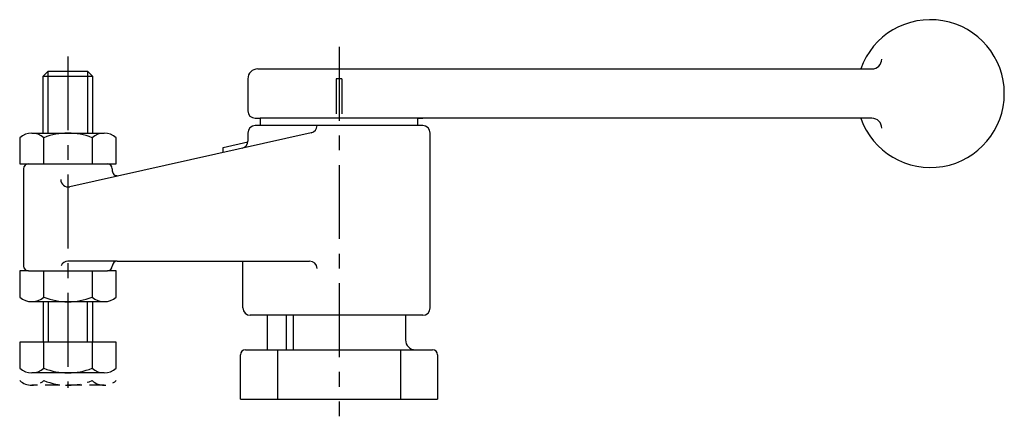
# Model space of a CAD drawing. Extents: x 25 to 225, y -23 to 57.
import ezdxf

# ---------------------------------------------------------------- set-up
doc = ezdxf.new("R2010")
doc.units = 0
doc.header["$LTSCALE"] = 12
doc.linetypes.add('CENTER', pattern=[2, 1.25, -0.25, 0.25, -0.25])
doc.linetypes.add('HIDDEN', pattern=[0.375, 0.25, -0.125])
doc.layers.get('0').update_dxf_attribs({"linetype": 'CONTINUOUS'})
doc.layers.add('BRAUER-1', color=1, linetype='CENTER')
doc.layers.add('BRAUER-5', color=4, linetype='HIDDEN')

msp = doc.modelspace()

# ---------------------------------------------------------------- linework, layer by layer
for p, q in [((30, 46.026711), (31, 47.026711)), ((30, 34.464918), (30, 46.026711)), ((30, 46.026711), (40, 46.026711)), ((31, 34.464918), (31, 47.026711)), ((31, 47.026711), (39, 47.026711)), ((39, 47.026711), (39, 34.464918)), ((39, 47.026711), (40, 46.026711)), ((40, 46.026711), (40, 34.464918)), ((73.5, 47.475912), (198.130594, 47.471938)), ((71.5, 45.475912), (71.5, 38.973912)), ((89.43, 45.471938), (89.43, 38.339938)), ((90.57, 45.471938), (89.43, 45.471938)), ((90, 45.471938), (90, 38.339938)), ((90.57, 45.471938), (90.57, 38.339938)), ((73, 37.473912), (74, 37.473912)), ((107, 35.973913), (73, 35.973912)), ((198.130594, 37.473913), (74, 37.473912)), ((74, 37.473912), (74, 35.973912)), ((106, 35.973913), (106, 37.473913)), ((106, 37.473913), (107, 37.473913)), ((27.656, 34.464918), (42.344, 34.464918)), ((84.373603, 34.510004), (35.375432, 23.564035)), ((71.5, 34.473912), (71.510796, 32.838392)), ((108.5, -1.026087), (108.5, 34.473913)), ((25.208, 33.527793), (25.208, 28.217418)), ((25.208, 33.527793), (25.208, 32.473913)), ((30.104, 28.217418), (30.104, 33.527793)), ((39.896, 33.527793), (39.896, 28.217418)), ((44.792, 28.217418), (44.792, 33.527793)), ((66.510796, 31.544183), (71.5, 32.658748)), ((66.510796, 30.519534), (66.510796, 31.544183)), ((25.208, 28.217418), (44.792, 28.217418)), ((26, 27.217418), (26, 7.473913)), ((44, 27.217418), (44, 26.808726)), ((45, 8.473913), (35, 8.473913)), ((45, 8.473913), (84.046572, 8.473913)), ((70.5, -1.026086), (70.5, 8.473913)), ((25.207999, 6.473913), (25.207999, 1.163538)), ((26.999999, 6.473913), (25.207999, 6.473913)), ((27, 6.473913), (43, 6.473913)), ((30.103999, 1.163538), (30.103999, 6.473913)), ((39.895999, 6.473913), (39.895999, 1.163538)), ((44.791999, 6.473912), (42.999999, 6.473912)), ((44.791999, 1.163537), (44.791999, 6.473912)), ((42.343999, 0.226412), (27.655999, 0.226413)), ((30, 0.226413), (30, -7.973289)), ((31, 0.226413), (31, -7.973289)), ((39, -7.973289), (39, 0.226413)), ((40, 0.226413), (40, -7.973289)), ((107, -2.526087), (72, -2.526086)), ((75.431904, -2.526086), (75.431904, -9.526087)), ((79.288629, -2.526087), (79.288629, -9.526087)), ((80.669855, -2.526087), (80.669855, -9.526087)), ((103.499998, -2.526086), (103.499998, -7.526086)), ((25.208, -7.973288), (25.208, -13.283663)), ((44.792, -7.973289), (25.208, -7.973288)), ((30.104, -13.283664), (30.104, -7.973289)), ((39.896, -7.973289), (39.896, -13.283664)), ((44.792, -13.283664), (44.792, -7.973289)), ((71, -9.526087), (109, -9.526087)), ((70, -19.526087), (70, -10.526087)), ((110, -10.526087), (110, -19.526087)), ((42.344, -14.220789), (27.656, -14.220789)), ((70, -19.526087), (110, -19.526087))]:
    msp.add_line(p, q)
for centre, radius, start, end in [((210, 42.473938), 15, 199.455119, 160.528778), ((198.130594, 49.471938), 2, 270, 0), ((73.5, 45.475912), 2, 90, 180), ((73, 38.973912), 1.5, 180, 270), ((73, 34.473912), 1.5, 90, 180), ((84.046572, 35.973913), 1.5, 282.592853, 0), ((107, 34.473913), 1.5, 0, 90), ((198.130594, 35.473913), 2, 0, 90), ((27.656, 30.716418), 3.727805, 48.952336, 131.047661), ((35, 21.18898), 13.274679, 68.356983, 111.643014), ((42.344, 30.716418), 3.727805, 48.952336, 131.047661), ((70.010796, 32.838392), 1.5, 282.59285, 0), ((27, 27.217418), 1, 90, 180), ((43, 27.217418), 1, 0, 90), ((45, 26.808726), 1, 180, 275), ((35.0484, 25.027951), 1.5, 180, 282.59285), ((35, 6.973913), 1.5, 90, 157.681575), ((45, 7.473913), 1, 90, 180), ((84.046572, 6.973913), 1.5, 0, 90), ((27, 7.473913), 1, 180, 270), ((43, 7.473913), 1, 270, 0), ((27.655999, 3.974913), 3.727805, 228.952336, 311.047664), ((34.999999, 13.50235), 13.274679, 248.356986, 291.643014), ((42.343999, 3.974912), 3.727805, 228.952336, 311.047664), ((72, -1.026086), 1.5, 180, 270), ((107, -1.026087), 1.5, 270, 0), ((105.499998, -7.526086), 2, 180, 270), ((71, -10.526087), 1, 90, 180), ((109, -10.526087), 1, 0, 90), ((27.656, -10.472289), 3.727805, 228.952336, 311.047664), ((35, -0.944851), 13.274679, 248.356986, 291.643014), ((42.344, -10.472289), 3.727805, 228.952336, 311.047664)]:
    msp.add_arc(centre, radius, start, end)
at = {"layer": 'BRAUER-1'}
for p, q in [((90, 51.973913), (90, -23.026087)), ((35, 50.026711), (34.999999, -17.220789)), ((77.5, -9.526087), (77.5, -19.526087)), ((102.5, -9.526087), (102.5, -19.526087))]:
    msp.add_line(p, q, dxfattribs=at)
at = {"layer": 'BRAUER-5'}
msp.add_line((42.344, -16.720789), (27.656, -16.720789), dxfattribs=at)
for centre, radius, start, end in [((27.656, -12.972289), 3.727805, 228.952336, 311.047664), ((35, -3.444851), 13.274679, 248.356986, 291.643014), ((42.344, -12.972289), 3.727805, 228.952336, 311.047664)]:
    msp.add_arc(centre, radius, start, end, dxfattribs=at)

doc.saveas('drawing.dxf')
